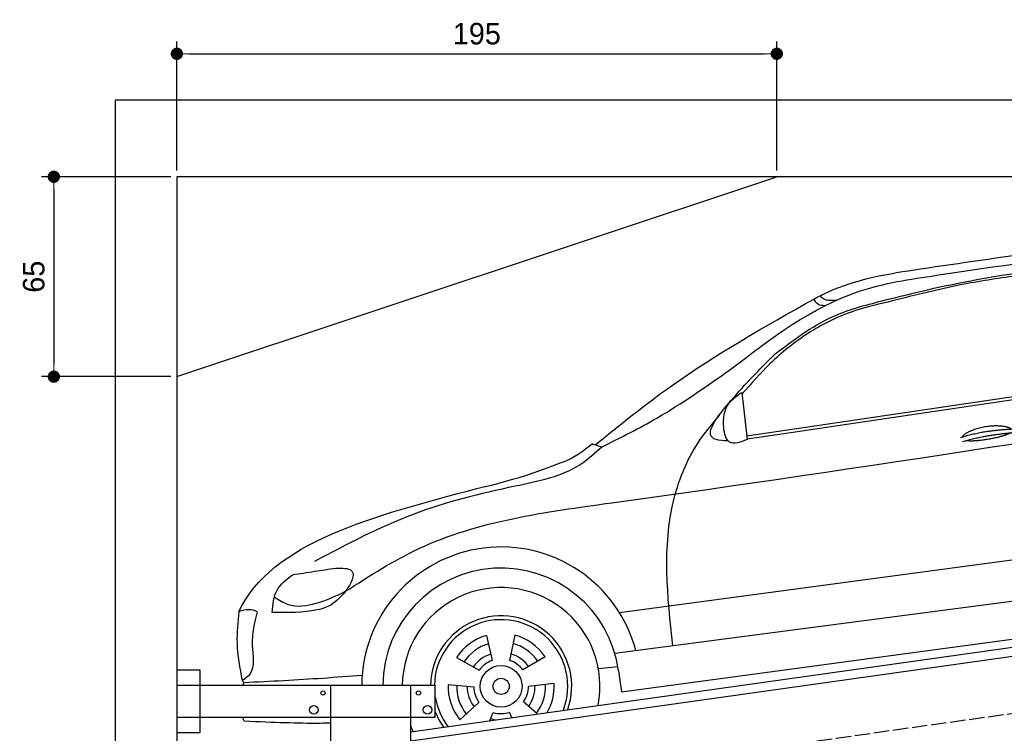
# Model space of a CAD drawing. Extents: x 13 to 6414, y -100 to 6001.
# Tile 4 of 5: x 13 to 3214, y 3680 to 6001. Entities that reach past the tile are written whole.
import ezdxf

# ---------------------------------------------------------------- set-up
doc = ezdxf.new("R2010")
doc.units = 0
doc.header["$LTSCALE"] = 10
doc.header["$MEASUREMENT"] = 0
doc.linetypes.add('GEN3', pattern=[6.25, 5, -1.25])
doc.layers.get('0').update_dxf_attribs({"linetype": 'CONTINUOUS'})
doc.layers.get('DEFPOINTS').update_dxf_attribs({"linetype": 'CONTINUOUS'})
doc.layers.add('3', color=6, linetype='GEN3')
doc.layers.add('CAR', color=1, linetype='CONTINUOUS')
doc.layers.add('AM_0', color=7, linetype='CONTINUOUS', lineweight=30)
doc.layers.add('AM_5', color=3, linetype='CONTINUOUS', lineweight=15)
doc.dimstyles.new('KLAUS_DXF', dxfattribs={"dimscale": 20, "dimtxt": 3.5, "dimasz": 2, "dimexe": 2, "dimexo": 1, "dimgap": 1.5, "dimtad": 1, "dimlfac": 0.1, "dimdsep": 46, "dimtxsty": 'Standard', "dimblk": 'DOT', "dimcen": 2, "dimclrd": 256, "dimclre": 256, "dimclrt": 2, "dimadec": 0, "dimazin": 0, "dimtfac": 1, "dimtmove": 2, "dimatfit": 3, "dimfxl": 1, "dimtolj": 1, "dimarcsym": 0})

# ---------------------------------------------------------------- blocks, each defined once
blk = doc.blocks.new('Car_K')
at = {"layer": 'CAR'}
for p, q in [((4395.3, 2725.6), (6371, 3016)), ((4457.7, 2723.8), (6379.4, 3009)), ((4379.1, 2866.5), (4396.7, 2713.3)), ((3981.4, 2150.9), (5902.5, 2408.8)), ((5954.6, 2278.4), (3966.6, 2017.9)), ((3987.9, 1892.3), (5969.5, 2160.9)), ((3549.7, 2076.4), (3568.1, 1994.6)), ((3641.8, 2077.1), (3624.8, 1995)), ((3452.6, 2004.6), (3525.4, 1963)), ((3740.1, 2007), (3667.9, 1964.2)), ((3913.1, 1968.5), (3976.3, 1975.6)), ((3978.5, 1961.3), (3987.9, 1892.3)), ((3424.8, 1916.8), (3508.3, 1908.9)), ((3769.3, 1919.6), (3685.9, 1910.4)), ((3463.1, 1802.2), (3525.1, 1858.6)), ((3714.2, 1820.9), (3669.9, 1859.8)), ((3559.9, 1799.2), (3571.3, 1825.7)), ((3631.9, 1809.3), (3624.3, 1826.1))]:
    blk.add_line(p, q, dxfattribs=at)
for radius in [67.9, 26.2]:
    blk.add_circle((3597.1, 1910.6), radius, dxfattribs=at)
for radius, start, end in [(453.2, 14.86, 179.5503), (384.7, 7.5734, 179.4702), (321.3, 348.8956, 179.3656), (229.5, 340.7371, 179.1121), (216.8, 338.9836, 179.0598), (172.4, 105.9643, 146.9655), (144.5, 106.605, 146.3248), (144.5, 34.605, 74.3248), (172.4, 33.9643, 74.9655), (110.3, 107.8341, 145.0957), (88.8, 109.097, 143.8328), (88.8, 37.097, 71.8328), (110.3, 35.8341, 73.0957), (172.4, 177.9643, 218.9655), (144.5, 178.605, 218.3248), (110.3, 179.8341, 217.0957), (88.8, 181.097, 215.8328), (88.8, 325.097, 359.8328), (110.3, 323.8341, 1.0957), (144.5, 322.605, 2.3248), (172.4, 330.4173, 2.9655), (216.8, 189.363, 217.0164), (229.5, 201.2851, 215.2629), (88.8, 253.097, 287.8328), (110.3, 251.8341, 260.346), (321.3, 203.8286, 207.1044)]:
    blk.add_arc((3597.1, 1910.6), radius, start, end, dxfattribs=at)
for points in [[(4960.4, 3268.4), (5748.6, 3373.1), (6565.3, 3342.1), (7001.7, 3128.2)], [(4341, 2940.3), (4761.1, 3195.4), (5012, 3247.5), (5597.3, 3332.3)], [(4486.6, 2990.7), (4671.5, 3111.4), (4835.8, 3164.4), (5073.4, 3220), (5478.3, 3280.6), (5845.3, 3309)], [(4613.5, 3170.2), (4659.2, 3193.1), (4960.4, 3268.4)], [(3903, 2696.1), (4146.8, 2885.1), (4613.5, 3170.2)], [(4649.4, 3148.3), (4628.6, 3152.5), (4613.5, 3170.2)], [(4687.2, 3166.4), (4645.3, 3170.5), (4633.1, 3180.6)], [(4854.3, 3160.3), (4734.7, 3127.8), (4595.7, 3058.9), (4471, 2959.6), (4379.8, 2860.3)], [(3925.1, 2689.5), (4103.6, 2783.3), (4341, 2940.3)], [(3091.3, 2219.7), (3330.1, 2358.5), (3957.2, 2507.7), (6400, 2878.8)], [(4396.7, 2713.3), (4339.5, 2705.2), (4320.6, 2752), (4338.5, 2831.7), (4379.1, 2866.5)], [(4306.1, 2792.5), (4245.7, 2716.3), (4157.7, 2518), (4154, 2042.4)], [(3925.1, 2689.5), (3854, 2631.3), (3642.8, 2561.4), (3311.2, 2469.9), (2990.2, 2316.7)], [(3893.1, 2699.9), (3907.7, 2694.5), (3925.3, 2689.7)], [(3059.7, 2295), (3110.1, 2287.6), (3057.8, 2185.2), (2999, 2159), (2853.2, 2151.3)], [(2853.2, 2151.3), (2868.7, 2223.2), (2919.1, 2273.7)], [(2919.1, 2273.7), (2990.6, 2284.7), (3059.7, 2295)], [(2860.2, 2201.5), (2904.9, 2177.1), (2995.7, 2180.6), (3091.3, 2219.7)], [(2744.5, 2154.1), (2738.6, 2052.2), (2755.6, 1929)], [(2803.8, 2152.6), (2788.3, 2043.9), (2781, 1951.5), (2755.6, 1929)], [(3145.3, 1945.7), (2891.3, 1928.7), (2761, 1922.3)]]:
    blk.add_spline(points, degree=3, dxfattribs=at)
for points, degree, knots in [([(5333.6, 3253.4), (5308.7, 3250.3), (5223.6, 3239.4), (5062.6, 3213.6), (4929, 3179.4), (4854.3, 3160.3)], 3, [96.627312, 96.627312, 96.627312, 96.627312, 171.985535, 353.964722, 585.294651, 585.294651, 585.294651, 585.294651]), ([(4334.6, 2709.5), (4303.1, 2709), (4246, 2721.6), (4373.6, 2878.3), (4444.9, 2949.2), (4486.6, 2990.7)], 3, [93.12531, 93.12531, 93.12531, 93.12531, 180.032421, 319.648401, 516.477642, 516.477642, 516.477642, 516.477642]), ([(5096.6, 2721.7), (5100.1, 2730), (5124.3, 2747.3), (5178.1, 2764.2), (5225, 2761.1), (5250, 2752.2), (5255.3, 2747.7), (5255.6, 2747.5)], 5, [0.0314681, 0.0314681, 0.0314681, 0.0314681, 0.0314681, 0.0314681, 0.300106, 0.500106, 0.5095952, 0.5095952, 0.5095952, 0.5095952, 0.5095952, 0.5095952]), ([(5252.3, 2734.9), (5248.8, 2732.7), (5232.1, 2724.4), (5198.9, 2715.8), (5152.6, 2708), (5121.2, 2707.1), (5107.9, 2709.7)], 5, [0.6133618, 0.6133618, 0.6133618, 0.6133618, 0.6133618, 0.6133618, 0.700106, 0.9252293, 0.9252293, 0.9252293, 0.9252293, 0.9252293, 0.9252293]), ([(3518, 2553.7), (3639.3, 2581.7), (3745, 2618.4), (3845.3, 2659.5), (3893, 2699.8)], 3, [0, 0, 0, 0, 247.321337, 334.292188, 334.292188, 334.292188, 334.292188]), ([(3043.2, 1790.9), (3031.6, 1790.6), (2945.8, 1788.9), (2860.9, 1793.2), (2762.4, 1796.9)], 3, [250.354392, 250.354392, 250.354392, 250.354392, 285.458466, 509.835857, 509.835857, 509.835857, 509.835857])]:
    blk.add_open_spline(points, degree=degree, knots=knots, dxfattribs=at)
for points, degree in [([(4457.7, 2723.8), (4436.9, 2720.6), (4416.2, 2717.4), (4396.5, 2714.9)], 3), ([(5090.7, 2719.8), (5164, 2744.5), (5270.4, 2748.1)], 2), ([(5097.2, 2706.5), (5169.3, 2728.8), (5269.6, 2736.4)], 2), ([(2744.5, 2154.1), (2850, 2378.9), (3184, 2466.3), (3518, 2553.7)], 3), ([(2803.8, 2152.6), (2787.9, 2162.9), (2767.7, 2161.4), (2744.5, 2154.1)], 3), ([(2761, 1922.3), (2759.2, 1924.6), (2757.3, 1926.8), (2755.6, 1929)], 3), ([(2757.6, 1914.2), (2758.7, 1916.9), (2759.9, 1919.6), (2761, 1922.3)], 3), ([(2762.4, 1796.9), (2760.8, 1801), (2759.2, 1805.1), (2757.7, 1809.2)], 3)]:
    blk.add_open_spline(points, degree=degree, dxfattribs=at)
blk = doc.blocks.new('_DOT')
at = {"color": 0, "linetype": 'ByBlock'}
blk.add_line((-0.5, 0), (-1, 0), dxfattribs=at)
at = {"color": 0, "linetype": 'ByBlock', "const_width": 0.5}
blk.add_lwpolyline([(-0.25, 0, 1), (0.25, 0, 1)], format="xyb", close=True, dxfattribs=at)
blk = doc.blocks.new('*D18')
at = {"layer": 'AM_5', "lineweight": -2, "transparency": 16777216}
for p, q in [((524.1, 5510), (524.1, 5930)), ((2474.1, 5510), (2474.1, 5930)), ((564.1, 5890), (2434.1, 5890))]:
    blk.add_line(p, q, dxfattribs=at)
at = {"layer": 'DEFPOINTS', "color": 0, "transparency": 16777216}
for p in [(2474.1, 5890), (524.1, 5490), (2474.1, 5490)]:
    blk.add_point(p, dxfattribs=at)
at = {"layer": 'AM_5', "lineweight": -2, "transparency": 16777216, "xscale": 40, "yscale": 40, "zscale": 40, "rotation": 180}
blk.add_blockref('_DOT', (524.1, 5890), dxfattribs=at)
at = {"layer": 'AM_5', "lineweight": -2, "transparency": 16777216, "xscale": 40, "yscale": 40, "zscale": 40}
blk.add_blockref('_DOT', (2474.1, 5890), dxfattribs=at)
at = {"layer": 'AM_5', "color": 2, "transparency": 16777216, "insert": (1499.1, 5955), "char_height": 70, "attachment_point": 5}
blk.add_mtext('\\A1;195', dxfattribs=at)
blk = doc.blocks.new('*D20')
at = {"layer": 'AM_5', "lineweight": -2, "transparency": 16777216}
for p, q in [((504.1, 5490), (84.1, 5490)), ((124.1, 5450), (124.1, 4880)), ((504.1, 4840), (84.1, 4840))]:
    blk.add_line(p, q, dxfattribs=at)
at = {"layer": 'DEFPOINTS', "color": 0, "transparency": 16777216}
for p in [(524.1, 5490), (124.1, 4840), (524.1, 4840)]:
    blk.add_point(p, dxfattribs=at)
at = {"layer": 'AM_5', "lineweight": -2, "transparency": 16777216, "xscale": 40, "yscale": 40, "zscale": 40}
for p, rotation in [((124.1, 5490), 90), ((124.1, 4840), 270)]:
    blk.add_blockref('_DOT', p, dxfattribs=dict(at, rotation=rotation))
at = {"layer": 'AM_5', "color": 2, "transparency": 16777216, "insert": (59.1, 5165), "char_height": 70, "attachment_point": 5, "rotation": 90}
blk.add_mtext('\\A1;65', dxfattribs=at)
blk = doc.blocks.new('EG_car')
at = {"layer": 'CAR'}
blk.add_open_spline([(45679.6, 5297.1), (45832.8, 5324.7), (46150.2, 5381.9), (46470.4, 5420.4), (46636.2, 5440.1)], degree=3, knots=[0, 0, 0, 0, 466.632282, 967.371588, 967.371588, 967.371588, 967.371588], dxfattribs=at)

msp = doc.modelspace()

# ---------------------------------------------------------------- linework, layer by layer
for p, q in [((324.09, 140), (324.09, 5740)), ((324.09, 5740), (6024.074, 5740)), ((5824.081, 5490), (524.081, 5490)), ((524.081, 5490), (524.081, 390)), ((524.081, 4840), (2474.081, 5490)), ((1284.081, 3685.181), (3762.92, 4033.559)), ((3770.066, 4004.269), (1284.081, 3654.886)), ((524.081, 3886.226), (599.081, 3886.226)), ((599.081, 3886.226), (599.081, 3681.226)), ((524.081, 3836.226), (1364.081, 3836.226)), ((1024.081, 2266.226), (1024.081, 3836.226)), ((1284.081, 396.226), (1284.081, 3836.226)), ((1364.081, 3731.226), (1364.081, 3836.226)), ((1364.081, 3731.226), (524.081, 3731.226)), ((599.081, 3681.226), (524.081, 3681.226))]:
    msp.add_line(p, q)
for centre, radius in [((999.081, 3811.226), 7), ((1309.081, 3811.226), 7), ((969.081, 3756.226), 14), ((1339.081, 3756.226), 14)]:
    msp.add_circle(centre, radius)
at = {"layer": '3'}
msp.add_line((747.49, 3394.675), (5754.898, 4098.42), dxfattribs=at)

# ---------------------------------------------------------------- block references
at = {"layer": 'AM_0'}
msp.add_blockref('EG_car', (-42647.394, -1734.214), dxfattribs=at)
at = {"layer": 'CAR'}
msp.add_blockref('Car_K', (-2019.077, 1922.202), dxfattribs=at)

# ---------------------------------------------------------------- dimensions: what is measured, and where the dimension line sits
at = {"layer": 'AM_5'}
dim = msp.add_linear_dim(base=(2474.081, 5890), p1=(524.081, 5490), p2=(2474.081, 5490), dimstyle='KLAUS_DXF', override={"dimtol": 0, "dimlim": 0, "dimtp": 0, "dimtm": 0, "dimtfac": 1, "dimtdec": 2, "dimtolj": 1, "dimtzin": 7}, dxfattribs=at)
dim.commit()
dim.dimension.update_dxf_attribs({"geometry": '*D18', "text_midpoint": (1499.081, 5955)})
dim = msp.add_linear_dim(base=(124.09, 4840), p1=(524.081, 5490), p2=(524.081, 4840), angle=90, dimstyle='KLAUS_DXF', override={"dimtol": 0, "dimlim": 0, "dimtp": 0, "dimtm": 0, "dimtfac": 1, "dimtdec": 2, "dimtolj": 1, "dimtzin": 7}, dxfattribs=at)
dim.commit()
dim.dimension.update_dxf_attribs({"geometry": '*D20', "text_midpoint": (59.09, 5165)})

doc.saveas('drawing.dxf')
